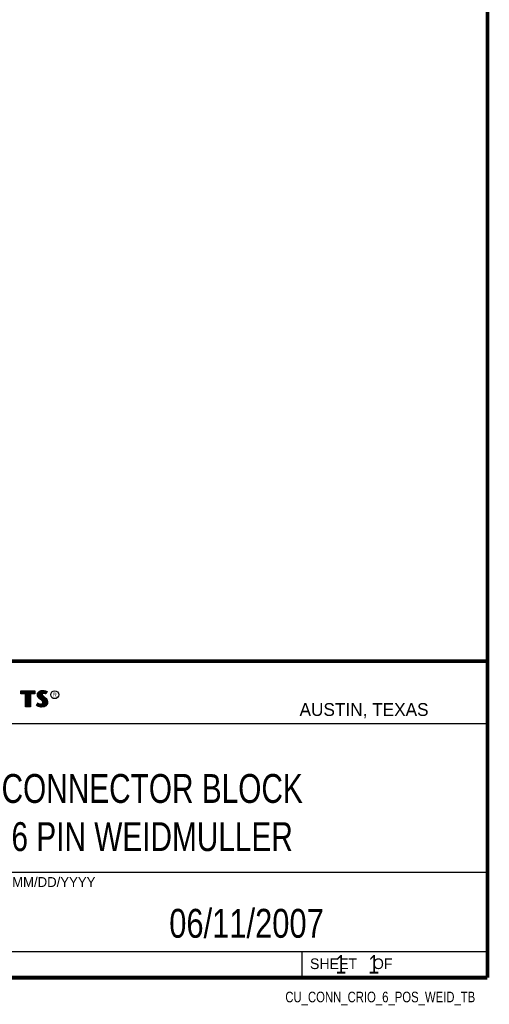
# Model space of a CAD drawing. Header units: inches. Extents: x 0.2 to 16.8, y 0.1 to 10.8.
# Tile 9 of 10: x 14.2 to 16.8, y 0.1 to 5.4. Entities that reach past the tile are written whole.
import ezdxf
from ezdxf.enums import TextEntityAlignment as Align

# ---------------------------------------------------------------- set-up
doc = ezdxf.new("R2010")
doc.units = ezdxf.units.IN
doc.header["$LTSCALE"] = 0.935
doc.header["$MEASUREMENT"] = 0
doc.layers.get('0').update_dxf_attribs({"linetype": 'CONTINUOUS'})
doc.styles.get("Standard").update_dxf_attribs({"font": 'txt', "width": 0.8})

msp = doc.modelspace()

# ---------------------------------------------------------------- linework, layer by layer
at = {"color": 2, "linetype": 'CONTINUOUS'}
for p, q in [((13.0652, 1.9695), (16.745, 1.9695)), ((16.745, 1.9695), (16.745, 0.2605)), ((14.2237, 1.8113), (14.3005, 1.8113)), ((14.2237, 1.795), (14.2237, 1.8113)), ((14.3005, 1.8113), (14.3005, 1.795)), ((14.3255, 1.8083), (14.3342, 1.8118)), ((14.3342, 1.8118), (14.3438, 1.8128)), ((14.3438, 1.8128), (14.3503, 1.8124)), ((14.3503, 1.8124), (14.3573, 1.8109)), ((14.2488, 1.795), (14.2237, 1.795)), ((14.2262, 1.8087), (14.2979, 1.8087)), ((14.2262, 1.7975), (14.2262, 1.8087)), ((14.2514, 1.7975), (14.2262, 1.7975)), ((14.2282, 1.7975), (14.2282, 1.8087)), ((14.2317, 1.7975), (14.2317, 1.8087)), ((14.2351, 1.7975), (14.2351, 1.8087)), ((14.2386, 1.7975), (14.2386, 1.8087)), ((14.2421, 1.7975), (14.2421, 1.8087)), ((14.2456, 1.7975), (14.2456, 1.8087)), ((14.2488, 1.724), (14.2488, 1.795)), ((14.249, 1.7975), (14.249, 1.8087)), ((14.2514, 1.7975), (14.2525, 1.8087)), ((14.2514, 1.7266), (14.2514, 1.7975)), ((14.256, 1.7266), (14.256, 1.8087)), ((14.2595, 1.7266), (14.2595, 1.8087)), ((14.2629, 1.7266), (14.2629, 1.8087)), ((14.2664, 1.7266), (14.2664, 1.8087)), ((14.2699, 1.7266), (14.2699, 1.8087)), ((14.2727, 1.7975), (14.2734, 1.8087)), ((14.2979, 1.7975), (14.2727, 1.7975)), ((14.2727, 1.7975), (14.2727, 1.7266)), ((14.3005, 1.795), (14.2753, 1.795)), ((14.2753, 1.795), (14.2753, 1.724)), ((14.2768, 1.7975), (14.2768, 1.8087)), ((14.2803, 1.7975), (14.2803, 1.8087)), ((14.2838, 1.7975), (14.2838, 1.8087)), ((14.2873, 1.7975), (14.2873, 1.8087)), ((14.2907, 1.7975), (14.2907, 1.8087)), ((14.2942, 1.7975), (14.2942, 1.8087)), ((14.2979, 1.8087), (14.2979, 1.7975)), ((14.3132, 1.7895), (14.3147, 1.797)), ((14.3138, 1.7838), (14.3132, 1.7895)), ((14.3158, 1.7787), (14.3138, 1.7838)), ((14.3147, 1.797), (14.3194, 1.8038)), ((14.3158, 1.7893), (14.3171, 1.796)), ((14.3163, 1.7844), (14.3158, 1.7893)), ((14.3185, 1.7748), (14.3158, 1.7787)), ((14.318, 1.7798), (14.3163, 1.7844)), ((14.3171, 1.796), (14.3212, 1.8021)), ((14.3204, 1.7764), (14.318, 1.7798)), ((14.3237, 1.7695), (14.3185, 1.7748)), ((14.3186, 1.7785), (14.3186, 1.7981)), ((14.3194, 1.8038), (14.3255, 1.8083)), ((14.3255, 1.7714), (14.3204, 1.7764)), ((14.3212, 1.8021), (14.3268, 1.8061)), ((14.322, 1.7748), (14.322, 1.8026)), ((14.3357, 1.7595), (14.3237, 1.7695)), ((14.3255, 1.7713), (14.3255, 1.8052)), ((14.3375, 1.7613), (14.3255, 1.7714)), ((14.3268, 1.8061), (14.3349, 1.8093)), ((14.329, 1.7684), (14.329, 1.807)), ((14.3325, 1.7655), (14.3325, 1.8084)), ((14.3349, 1.8093), (14.3439, 1.8103)), ((14.3396, 1.7556), (14.3357, 1.7595)), ((14.337, 1.7936), (14.3359, 1.8094)), ((14.3359, 1.7626), (14.3368, 1.7911)), ((14.337, 1.7936), (14.3368, 1.7911)), ((14.3368, 1.7911), (14.3376, 1.7874)), ((14.3387, 1.7962), (14.337, 1.7936)), ((14.3416, 1.7572), (14.3375, 1.7613)), ((14.3376, 1.7874), (14.3413, 1.7829)), ((14.3411, 1.7979), (14.3387, 1.7962)), ((14.3395, 1.7928), (14.3393, 1.7913)), ((14.3393, 1.7913), (14.3399, 1.7886)), ((14.3394, 1.7967), (14.3394, 1.8098)), ((14.3394, 1.7594), (14.3394, 1.7852)), ((14.3405, 1.7944), (14.3395, 1.7928)), ((14.3399, 1.7886), (14.3431, 1.7847)), ((14.3422, 1.7956), (14.3405, 1.7944)), ((14.3442, 1.7988), (14.3411, 1.7979)), ((14.3413, 1.7829), (14.3529, 1.7732)), ((14.3447, 1.7964), (14.3422, 1.7956)), ((14.3429, 1.7984), (14.3429, 1.8102)), ((14.3429, 1.7552), (14.3429, 1.7815)), ((14.3431, 1.7847), (14.3546, 1.7751)), ((14.3439, 1.8103), (14.3499, 1.8099)), ((14.3474, 1.7992), (14.3442, 1.7988)), ((14.3474, 1.7967), (14.3447, 1.7964)), ((14.3464, 1.7991), (14.3464, 1.8101)), ((14.3464, 1.7266), (14.3464, 1.7787)), ((14.3506, 1.799), (14.3474, 1.7992)), ((14.3503, 1.7965), (14.3474, 1.7967)), ((14.3498, 1.7991), (14.3498, 1.8099)), ((14.3498, 1.7271), (14.3498, 1.7758)), ((14.3499, 1.8099), (14.3567, 1.8085)), ((14.3548, 1.7956), (14.3503, 1.7965)), ((14.3554, 1.7981), (14.3506, 1.799)), ((14.3529, 1.7732), (14.356, 1.7701)), ((14.3533, 1.7985), (14.3533, 1.8092)), ((14.3533, 1.7293), (14.3533, 1.7728)), ((14.3546, 1.7751), (14.3578, 1.7719)), ((14.3572, 1.7949), (14.3548, 1.7956)), ((14.3583, 1.7972), (14.3554, 1.7981)), ((14.356, 1.7701), (14.359, 1.767)), ((14.3567, 1.8085), (14.3607, 1.807)), ((14.3568, 1.7976), (14.3568, 1.8084)), ((14.3568, 1.7306), (14.3568, 1.7693)), ((14.3596, 1.7934), (14.3572, 1.7949)), ((14.3573, 1.8109), (14.3617, 1.8094)), ((14.3578, 1.7719), (14.3609, 1.7686)), ((14.3586, 1.797), (14.3583, 1.7972)), ((14.3631, 1.806), (14.3586, 1.797)), ((14.359, 1.767), (14.3624, 1.7626)), ((14.3665, 1.8071), (14.3596, 1.7934)), ((14.3603, 1.8003), (14.3603, 1.8072)), ((14.3603, 1.7344), (14.3603, 1.7654)), ((14.3607, 1.807), (14.3631, 1.806)), ((14.3609, 1.7686), (14.3645, 1.764)), ((14.3617, 1.8094), (14.3665, 1.8071)), ((14.3624, 1.7626), (14.3649, 1.7576)), ((14.3645, 1.764), (14.3672, 1.7586)), ((14.3672, 1.7586), (14.3686, 1.7542)), ((14.2753, 1.724), (14.2488, 1.724)), ((14.2727, 1.7266), (14.2514, 1.7266)), ((14.3092, 1.7305), (14.317, 1.7449)), ((14.3141, 1.7272), (14.3092, 1.7305)), ((14.3125, 1.7314), (14.3178, 1.7412)), ((14.3153, 1.7295), (14.3125, 1.7314)), ((14.3189, 1.7253), (14.3141, 1.7272)), ((14.3151, 1.7296), (14.3151, 1.7361)), ((14.3197, 1.7277), (14.3153, 1.7295)), ((14.317, 1.7449), (14.3203, 1.7425)), ((14.3178, 1.7412), (14.319, 1.7404)), ((14.3186, 1.728), (14.319, 1.7404)), ((14.326, 1.7238), (14.3189, 1.7253)), ((14.319, 1.7404), (14.3226, 1.7385)), ((14.3264, 1.7263), (14.3197, 1.7277)), ((14.3203, 1.7425), (14.3236, 1.7409)), ((14.322, 1.7272), (14.322, 1.7387)), ((14.3226, 1.7385), (14.3274, 1.7369)), ((14.3236, 1.7409), (14.3279, 1.7394)), ((14.3255, 1.7264), (14.3255, 1.7376)), ((14.332, 1.7229), (14.326, 1.7238)), ((14.3322, 1.7254), (14.3264, 1.7263)), ((14.3274, 1.7369), (14.3318, 1.7364)), ((14.3279, 1.7394), (14.3318, 1.7389)), ((14.329, 1.7259), (14.329, 1.7367)), ((14.3318, 1.7389), (14.3354, 1.7392)), ((14.3318, 1.7364), (14.336, 1.7367)), ((14.3363, 1.7227), (14.332, 1.7229)), ((14.3362, 1.7253), (14.3322, 1.7254)), ((14.3325, 1.7254), (14.3325, 1.7363)), ((14.3354, 1.7392), (14.3381, 1.7403)), ((14.3359, 1.7252), (14.3359, 1.7367)), ((14.336, 1.7367), (14.3393, 1.738)), ((14.3492, 1.727), (14.3362, 1.7253)), ((14.35, 1.7245), (14.3363, 1.7227)), ((14.3381, 1.7403), (14.3407, 1.7421)), ((14.3393, 1.738), (14.3426, 1.7403)), ((14.3394, 1.7257), (14.3394, 1.7381)), ((14.3419, 1.752), (14.3396, 1.7556)), ((14.3407, 1.7421), (14.3422, 1.7445)), ((14.3442, 1.753), (14.3416, 1.7572)), ((14.3429, 1.7482), (14.3419, 1.752)), ((14.3422, 1.7445), (14.3429, 1.7482)), ((14.3426, 1.7403), (14.3446, 1.7435)), ((14.3429, 1.7262), (14.3429, 1.7405)), ((14.3455, 1.7483), (14.3442, 1.753)), ((14.3446, 1.7435), (14.3455, 1.7483)), ((14.358, 1.7319), (14.3492, 1.727)), ((14.3596, 1.7299), (14.35, 1.7245)), ((14.3631, 1.7376), (14.358, 1.7319)), ((14.3653, 1.7362), (14.3596, 1.7299)), ((14.3657, 1.7434), (14.3631, 1.7376)), ((14.3637, 1.7383), (14.3649, 1.7576)), ((14.3649, 1.7576), (14.3661, 1.7537)), ((14.3681, 1.7427), (14.3653, 1.7362)), ((14.3665, 1.7485), (14.3657, 1.7434)), ((14.3661, 1.7537), (14.3665, 1.7485)), ((14.369, 1.7484), (14.3681, 1.7427)), ((14.3686, 1.7542), (14.369, 1.7484)), ((13.0653, 1.6329), (16.75, 1.6329)), ((13.0652, 0.8295), (16.745, 0.8295)), ((13.0652, 0.4005), (16.745, 0.4005)), ((15.745, 0.4005), (15.745, 0.2605)), ((13.0652, 0.2605), (16.745, 0.2605)), ((15.7462, 0.2607), (16.7462, 0.2607)), ((15.7462, 0.2607), (15.7462, 0.2602)), ((15.7462, 0.2602), (16.7462, 0.2602)), ((16.7462, 0.2607), (16.7462, 0.2602))]:
    msp.add_line(p, q, dxfattribs=at)
at = {"color": 7, "linetype": 'CONTINUOUS', "const_width": 0.02}
for points in [[(16.75, 0.2586), (16.75, 10.7586)], [(11.4718, 1.9702), (16.75, 1.9707)], [(0.25, 0.2586), (16.75, 0.2586)]]:
    msp.add_lwpolyline(points, dxfattribs=at)
at = {"color": 2, "linetype": 'CONTINUOUS'}
msp.add_circle((14.4074, 1.7896), 0.0215, dxfattribs=at)

# ---------------------------------------------------------------- texts
for s, height, p in [('R', 0.0217, (14.3971, 1.7782)), ('AUSTIN, TEXAS', 0.069617, (15.7327, 1.6745)), ('MM/DD/YYYY', 0.05325, (14.1765, 0.7494)), ('SHEET    OF', 0.057262, (15.7892, 0.3052))]:
    msp.add_text(s, height=height, dxfattribs=at).set_placement(p)
at = {"color": 2, "linetype": 'CONTINUOUS', "width": 0.8}
msp.add_text('CU_CONN_CRIO_6_POS_WEID_TB', height=0.057262, dxfattribs=at).set_placement((16.6837, 0.1254), align=Align.RIGHT)
at = {"color": 7, "linetype": 'CONTINUOUS'}
for s, insert, char_height, width, attachment_point in [('CONNECTOR BLOCK\\P6 PIN WEIDMULLER', (14.9051, 1.3603), 0.15625, 2, 2), ('06/11/2007 ', (15.4455, 0.6307), 0.15625, 1.375, 2), ('    1    1', (15.8075, 0.3805), 0.1, 0.8, 1)]:
    msp.add_mtext(s, dxfattribs=dict(at, insert=insert, char_height=char_height, width=width, attachment_point=attachment_point))

doc.saveas('drawing.dxf')
